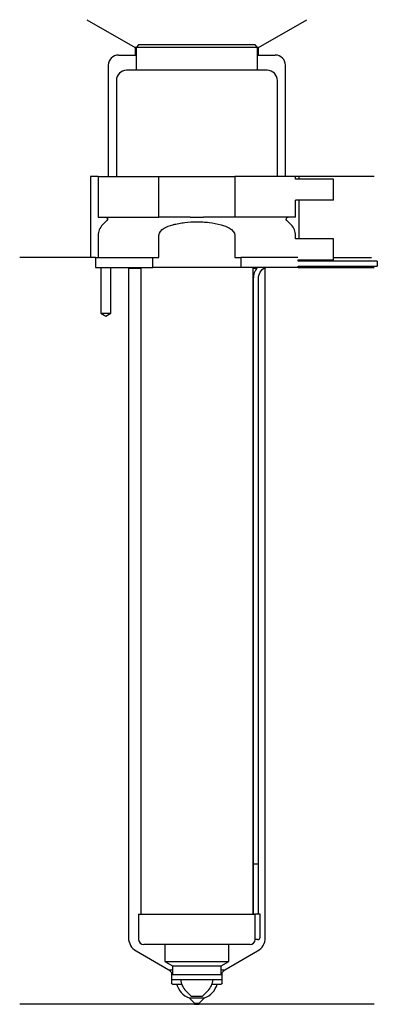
# Model space of a CAD drawing. Header units: inches. Extents: x 29 to 100, y 145 to 340.
import ezdxf

# ---------------------------------------------------------------- set-up
doc = ezdxf.new("R2010")
doc.units = ezdxf.units.IN
for name, color, linetype in [('201', 7, 'Continuous'), ('30', 7, 'Continuous'), ('32', 7, 'Continuous')]:
    doc.layers.add(name, color=color, linetype=linetype)

msp = doc.modelspace()

# ---------------------------------------------------------------- linework, layer by layer
at = {"layer": '201', "color": 113}
for p, q in [((42.52, 339.61), (52.05, 334.11)), ((76.45, 334.11), (85.98, 339.61)), ((52.05, 334.11), (52.05, 332.61)), ((52.25, 334.11), (52.05, 334.11)), ((76.45, 334.11), (76.25, 334.11)), ((76.45, 332.61), (76.45, 334.11)), ((48.75, 332.61), (52.05, 332.61)), ((52.05, 332.61), (52.25, 332.61)), ((76.25, 332.61), (76.45, 332.61)), ((76.45, 332.61), (79.75, 332.61)), ((46.75, 330.61), (46.75, 308.61)), ((81.75, 308.61), (81.75, 330.61)), ((43.25, 308.61), (43.25, 292.61)), ((44.75, 308.61), (43.25, 308.61)), ((99.25, 308.61), (83.75, 308.61)), ((84.37, 308.61), (84.37, 308.11)), ((84.37, 303.91), (84.37, 296.31)), ((43.25, 292.61), (29.25, 292.61)), ((44.25, 292.61), (29.25, 292.61)), ((44.25, 292.61), (44.25, 290.61)), ((91.25, 292.61), (98.73, 292.61)), ((91.25, 292.61), (98.73, 292.61)), ((45.25, 290.61), (45.25, 281.61)), ((47.25, 281.61), (47.25, 290.61)), ((50.65, 290.61), (50.75, 290.51)), ((50.75, 290.51), (53.15, 290.51)), ((50.75, 290.51), (50.75, 158.17)), ((75.35, 290.51), (76.1, 290.51)), ((77.54, 290.51), (77.75, 290.51)), ((77.75, 290.51), (77.85, 290.61)), ((77.75, 158.17), (77.75, 290.51)), ((84.25, 290.61), (99.25, 290.61)), ((45.25, 281.61), (46.25, 281.03)), ((46.25, 281.03), (47.25, 281.61)), ((52.25, 155.57), (58.74, 151.82)), ((69.75, 151.82), (76.25, 155.57)), ((58.74, 151.82), (59.44, 151.82)), ((58.74, 151.82), (59.13, 151.44)), ((69.05, 151.82), (69.75, 151.82)), ((69.37, 151.44), (69.75, 151.82)), ((59.24, 151.16), (59.24, 149.22)), ((69.25, 149.22), (69.25, 151.16)), ((59.44, 149.02), (60.25, 149.02)), ((60.25, 149.02), (61.24, 149.02)), ((67.25, 149.02), (68.25, 149.02)), ((68.25, 149.02), (69.05, 149.02)), ((62.75, 146.27), (63.8, 145.22)), ((62.75, 146.27), (65.75, 146.27)), ((64.7, 145.22), (65.75, 146.27)), ((63.8, 145.02), (29.25, 145.02)), ((63.8, 145.22), (64.7, 145.22)), ((63.8, 145.22), (63.8, 145.02)), ((63.8, 145.02), (64.7, 145.02)), ((64.7, 145.02), (64.7, 145.22)), ((99.25, 145.02), (64.7, 145.02))]:
    msp.add_line(p, q, dxfattribs=at)
for centre, radius, start, end in [((48.75, 330.61), 2, 90, 180), ((79.75, 330.61), 2, 0, 90), ((53.75, 158.17), 3, 180, 240), ((74.75, 158.17), 3, 300, 360), ((64.12, 150.03), 4, 194.5916, 249.9557), ((64.38, 150.03), 4, 290.0443, 345.4084)]:
    msp.add_arc(centre, radius, start, end, dxfattribs=at)
at = {"layer": '201', "color": 113, "extrusion": (0, 0, -1)}
for centre, radius, start, end in [((-58.84, 151.16), 0.4, 135, 180), ((-69.65, 151.16), 0.4, 0, 45), ((-59.44, 149.22), 0.2, -90, 0), ((-69.05, 149.22), 0.2, 180, 270)]:
    msp.add_arc(centre, radius, start, end, dxfattribs=at)
at = {"layer": '30', "color": 113}
for p, q in [((52.75, 334.61), (52.25, 334.11)), ((76.25, 334.11), (52.25, 334.11)), ((52.25, 334.11), (52.25, 329.61)), ((75.75, 334.61), (52.75, 334.61)), ((76.25, 334.11), (75.75, 334.61)), ((76.25, 329.61), (76.25, 334.11)), ((78.15, 329.61), (50.35, 329.61)), ((48.35, 327.61), (48.35, 308.61)), ((80.15, 308.61), (80.15, 327.61)), ((44.75, 308.61), (56.75, 308.61)), ((44.75, 308.61), (44.75, 300.61)), ((56.75, 308.61), (71.75, 308.61)), ((56.75, 300.61), (56.75, 308.61)), ((83.75, 308.61), (71.75, 308.61)), ((71.75, 308.61), (71.75, 300.61)), ((83.75, 308.11), (83.75, 308.61)), ((83.75, 300.61), (83.75, 303.91)), ((44.75, 300.61), (56.75, 300.61)), ((46.48, 299.92), (45.63, 299.07)), ((62.91, 300.61), (56.75, 300.61)), ((71.75, 300.61), (65.59, 300.61)), ((83.75, 300.61), (71.75, 300.61)), ((82.87, 299.07), (82.02, 299.92)), ((44.75, 296.95), (44.75, 292.61)), ((56.75, 292.61), (56.75, 296.95)), ((71.75, 296.95), (71.75, 292.61)), ((83.75, 296.31), (83.75, 296.95)), ((44.25, 292.61), (55.53, 292.61)), ((44.25, 292.61), (44.25, 290.61)), ((55.53, 292.61), (56.75, 292.61)), ((55.53, 290.61), (55.53, 292.61)), ((71.75, 292.61), (72.97, 292.61)), ((84.21, 292.61), (72.97, 292.61)), ((72.97, 292.61), (72.97, 290.61)), ((84.25, 291.91), (84.25, 292.11)), ((99.9, 291.91), (84.25, 291.91)), ((99.9, 291.91), (99.9, 290.91)), ((44.25, 290.61), (55.53, 290.61)), ((45.25, 290.61), (45.25, 281.61)), ((47.25, 281.61), (47.25, 290.61)), ((53.15, 290.61), (53.15, 162.81)), ((72.97, 290.61), (55.53, 290.61)), ((84.25, 290.61), (72.97, 290.61)), ((75.35, 162.81), (75.35, 290.61)), ((84.25, 290.91), (99.9, 290.91)), ((84.25, 290.61), (84.25, 290.91)), ((75.4, 288.41), (75.4, 172.81)), ((76.4, 172.81), (76.4, 288.41)), ((45.25, 281.61), (47.25, 281.61)), ((75.4, 172.81), (76.4, 172.81)), ((75.4, 172.81), (76.4, 172.81)), ((75.4, 172.81), (75.4, 162.81)), ((76.4, 162.81), (76.4, 172.81)), ((52.75, 162.81), (75.72, 162.81)), ((52.75, 162.81), (52.75, 157.81)), ((75.72, 162.81), (75.72, 158.31)), ((76.75, 162.81), (75.72, 162.81)), ((76.75, 158.31), (76.75, 162.81)), ((76.25, 157.81), (75.74, 157.81)), ((74.75, 156.81), (53.75, 156.81)), ((57.95, 156.81), (57.95, 153.47)), ((70.55, 153.47), (70.55, 156.81)), ((57.95, 153.47), (70.55, 153.47)), ((57.95, 153.47), (59.44, 152.61)), ((59.44, 152.61), (69.05, 152.61)), ((59.44, 152.61), (59.44, 150.91)), ((69.05, 152.61), (70.55, 153.47)), ((69.05, 150.91), (69.05, 152.61)), ((59.24, 150.91), (69.25, 150.91)), ((59.24, 150.91), (59.24, 149.91)), ((59.24, 149.91), (69.25, 149.91)), ((69.25, 149.91), (69.25, 150.91)), ((62.1, 147.66), (63.15, 146.61)), ((63.15, 146.61), (65.35, 146.61)), ((65.35, 146.61), (66.4, 147.66))]:
    msp.add_line(p, q, dxfattribs=at)
for centre, radius, start, end in [((50.35, 327.61), 2, 90, 180), ((78.15, 327.61), 2, 0, 90), ((47.75, 296.95), 3, 135, 180), ((80.75, 296.95), 3, 0, 45), ((78.9, 288.41), 3.5, 141.0539, 180), ((53.75, 157.81), 1, 180, 270), ((74.75, 157.81), 1, -90, 0), ((76.25, 158.31), 0.5, -90, 0), ((64.63, 150.19), 3.58, 184.5591, 225), ((63.86, 150.19), 3.58, 315, 355.4409)]:
    msp.add_arc(centre, radius, start, end, dxfattribs=at)
at = {"layer": '30', "color": 113, "extrusion": (0, 0, -1)}
for centre, radius, start, end in [((-46.2, 300.21), 0.4, 90, 225), ((-82.3, 300.21), 0.4, -45, 90), ((-78.9, 288.41), 2.5, 0, 61.6416)]:
    msp.add_arc(centre, radius, start, end, dxfattribs=at)
at = {"layer": '30', "color": 113}
for points, knots in [([(59.48, 299.07), (59.67, 299.12), (59.87, 299.17), (60.27, 299.26), (60.46, 299.3), (61.06, 299.41), (61.45, 299.48), (62.64, 299.64), (63.44, 299.69), (64.45, 299.69), (64.65, 299.69), (65.06, 299.67), (65.26, 299.66), (65.86, 299.62), (66.26, 299.58), (67.46, 299.42), (68.24, 299.27), (69.02, 299.07)], [0, 0, 0, 0, 0.0625, 0.0625, 0.125, 0.125, 0.25, 0.25, 0.5, 0.5, 0.5625, 0.5625, 0.625, 0.625, 0.75, 0.75, 1, 1, 1, 1]), ([(62.91, 300.61), (63.35, 300.61), (63.8, 300.6), (64.36, 300.6), (64.47, 300.6), (64.69, 300.6), (64.81, 300.6), (65.14, 300.61), (65.37, 300.61), (65.59, 300.61)], [0, 0, 0, 0, 0.5, 0.5, 0.625, 0.625, 0.75, 0.75, 1, 1, 1, 1]), ([(56.75, 296.95), (56.75, 297.56), (57.25, 298.07), (58.3, 298.72), (58.88, 298.92), (59.48, 299.07)], [0, 0, 0, 0, 0.5, 0.5, 1, 1, 1, 1]), ([(69.02, 299.07), (69.62, 298.92), (70.2, 298.72), (71.25, 298.07), (71.75, 297.56), (71.75, 296.95)], [0, 0, 0, 0, 0.5, 0.5, 1, 1, 1, 1]), ([(75.72, 158.31), (75.72, 158.25), (75.72, 158.19), (75.72, 158.09), (75.72, 158.04), (75.73, 157.95), (75.73, 157.92), (75.74, 157.86), (75.74, 157.83), (75.74, 157.82), (75.74, 157.81), (75.74, 157.81)], [0, 0, 0, 0, 0.208381, 0.208381, 0.416996, 0.416996, 0.625825, 0.625825, 0.83609, 0.83609, 1, 1, 1, 1])]:
    msp.add_open_spline(points, degree=3, knots=knots, dxfattribs=at)
at = {"layer": '32', "color": 113}
for p, q in [((91.25, 308.11), (83.71, 308.11)), ((91.25, 303.91), (91.25, 308.11)), ((91.25, 303.91), (83.71, 303.91)), ((91.25, 296.31), (83.71, 296.31)), ((91.25, 292.11), (91.25, 296.31)), ((91.25, 292.11), (84.21, 292.11))]:
    msp.add_line(p, q, dxfattribs=at)

doc.saveas('drawing.dxf')
